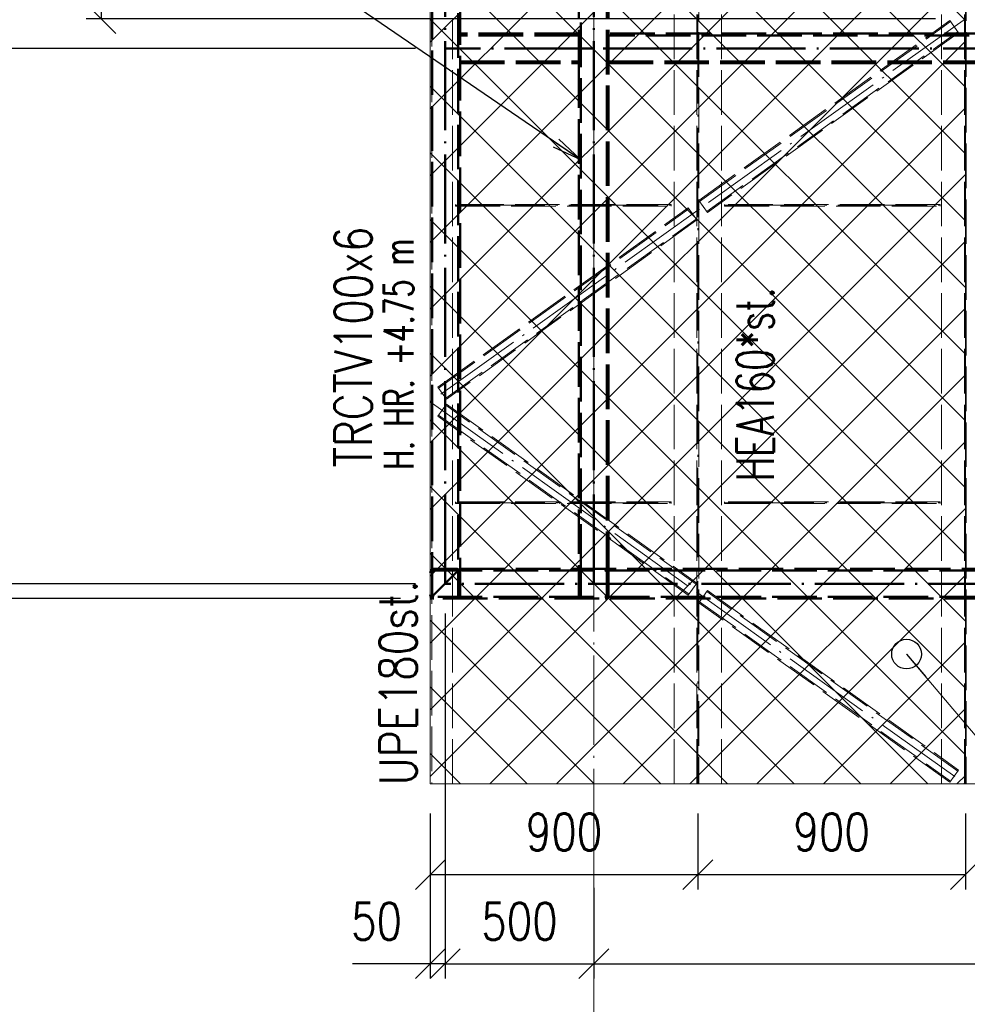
# Paper-space layout 'Layout1' of a CAD drawing. Extents: x -2 to 1677, y -36 to 422.
# Tile 3 of 100: x 80 to 143, y 64 to 130. Entities that reach past the tile are written whole.
import ezdxf

# ---------------------------------------------------------------- set-up
doc = ezdxf.new("R2010")
doc.units = 0
for name, pattern in [('ACAD_ISO02W100', [15, 12, -3]), ('ACAD_ISO04W100', [30.5, 24, -3, 0.5, -3]), ('HP_01_CER_B', [8, 5, -1, 1, -1])]:
    doc.linetypes.add(name, pattern=pattern)
doc.layers.get('0').update_dxf_attribs({"linetype": 'CONTINUOUS'})
doc.layers.get('DEFPOINTS').update_dxf_attribs({"color": 132, "linetype": 'CONTINUOUS'})
for name, color, linetype, lineweight in [('SS_1.ET-HALA_TaO-LAVKA_+5.100m', 9, 'CONTINUOUS', 13), ('SS_1.ET-HALA_TaO-LAVKA_+5.100m-PLECH', 9, 'CONTINUOUS', 13), ('SS_1.ET-HALA_TaO-LAVKA_+5.100m-PLECH-VYZTUHA', 9, 'CONTINUOUS', 13), ('SS_1.ET-HALA_TaO-RASTR', 7, 'HP_01_CER_B', 13), ('SS_2.ET-HALA_TaO-PRISTAVBA-VNITRNI_KCE', 190, 'CONTINUOUS', 50), ('SS_KOTY', 3, 'CONTINUOUS', 25), ('SS_POPIS_PROFILU', 13, 'CONTINUOUS', 25), ('SS_SRAFY', 8, 'CONTINUOUS', 18), ('SS_STAV.OK-POPIS_PROFILU', 9, 'CONTINUOUS', 13)]:
    doc.layers.add(name, color=color, linetype=linetype, lineweight=lineweight)
doc.styles.add('ROMANS', font='romans.shx', dxfattribs={"width": 0.8})
doc.styles.add('romans.shx', font='romans.shx', dxfattribs={"height": 5})
doc.linetypes.add('ZIGZAG', pattern='A,0.00254,-5.08,[131,ltypeshp.shx,S=5.08,R=0,X=-5.08,Y=0],-10.16,[131,ltypeshp.shx,S=5.08,R=180,X=5.08,Y=0],-5.08', length=20.32254)
doc.dimstyles.new('A-1_(2.5)_50AS', dxfattribs={"dimtxt": 2.5, "dimasz": 2, "dimexe": 1, "dimexo": 2, "dimgap": 0, "dimtad": 0, "dimdec": 1, "dimlfac": 50, "dimrnd": 1, "dimtxsty": 'ROMANS', "dimblk1": 'OBLIQUE', "dimblk2": 'OBLIQUE', "dimsah": 1, "dimcen": 2, "dimclrd": 256, "dimclre": 256, "dimclrt": 256, "dimadec": 1, "dimazin": 2, "dimtfac": 0.714286, "dimtdec": 1, "dimtmove": 0, "dimatfit": 3, "dimldrblk": 'OPEN', "dimfxl": 1, "dimtvp": 1.142857, "dimtfill": 1, "dimtolj": 1, "dimlwd": -1, "dimlwe": -1, "dimarcsym": 0})

# ---------------------------------------------------------------- blocks, each defined once
blk = doc.blocks.new('_Oblique')
at = {"color": 0, "linetype": 'ByBlock', "lineweight": -2}
blk.add_line((-0.5, -0.5), (0.5, 0.5), dxfattribs=at)
blk = doc.blocks.new('*D52')
at = {"layer": 'DEFPOINTS', "color": 0, "transparency": 16777216}
for p in [(143.271, 152.926, -4998.1), (85.121, 130.526), (143.271, 130.526, -4998.1)]:
    blk.add_point(p, dxfattribs=at)
at = {"layer": 'SS_KOTY', "transparency": 16777216}
for p, q in [((141.271, 152.926), (84.121, 152.926)), ((85.121, 152.926), (85.121, 130.526)), ((141.271, 130.526), (84.121, 130.526))]:
    blk.add_line(p, q, dxfattribs=at)
at = {"layer": 'SS_KOTY', "transparency": 16777216, "xscale": 2, "yscale": 2, "zscale": 2}
for p, rotation in [((85.121, 152.926), 90), ((85.121, 130.526), 270)]:
    blk.add_blockref('_Oblique', p, dxfattribs=dict(at, rotation=rotation))
at = {"layer": 'SS_KOTY', "transparency": 16777216, "char_height": 2.5, "attachment_point": 5, "rotation": 90, "style": 'ROMANS', "bg_fill": 3, "box_fill_scale": 1.1, "bg_fill_color": 256, "bg_fill_true_color": 13158600, "bg_fill_transparency": 0}
for s, insert in [('\\A1;{\\H0.6x;\\W0.7;LÁVKA +5.1 m}', (87.014, 141.726)), ('\\A1;1120', (82.871, 141.726))]:
    blk.add_mtext(s, dxfattribs=dict(at, insert=insert))
blk = doc.blocks.new('_OPEN')
at = {"color": 0, "linetype": 'ByBlock'}
for p, q in [((-1, 0.167), (0, 0)), ((0, 0), (-1, -0.167)), ((0, 0), (-1, 0))]:
    blk.add_line(p, q, dxfattribs=at)
blk = doc.blocks.new('*D56')
at = {"layer": 'DEFPOINTS', "color": 0, "transparency": 16777216}
for p in [(108.271, 149.526, -5006), (73.121, 128.526), (108.271, 128.526, -5006)]:
    blk.add_point(p, dxfattribs=at)
at = {"layer": 'SS_KOTY', "transparency": 16777216}
for p, q in [((106.271, 149.526), (72.121, 149.526)), ((73.121, 149.526), (73.121, 128.526)), ((106.271, 128.526), (72.121, 128.526))]:
    blk.add_line(p, q, dxfattribs=at)
at = {"layer": 'SS_KOTY', "transparency": 16777216, "xscale": 2, "yscale": 2, "zscale": 2}
for p, rotation in [((73.121, 149.526), 90), ((73.121, 128.526), 270)]:
    blk.add_blockref('_Oblique', p, dxfattribs=dict(at, rotation=rotation))
at = {"layer": 'SS_KOTY', "transparency": 16777216, "insert": (70.264, 139.026), "char_height": 2.5, "attachment_point": 5, "rotation": 90, "style": 'ROMANS', "bg_fill": 3, "box_fill_scale": 1.1, "bg_fill_color": 256, "bg_fill_true_color": 13158600, "bg_fill_transparency": 0}
blk.add_mtext('\\A1;1050', dxfattribs=at)
blk = doc.blocks.new('*D57')
at = {"layer": 'DEFPOINTS', "color": 0, "transparency": 16777216}
for p in [(108.271, 128.526, -5006), (73.121, 92.526), (108.271, 92.526, -5006)]:
    blk.add_point(p, dxfattribs=at)
at = {"layer": 'SS_KOTY', "transparency": 16777216}
for p, q in [((106.271, 128.526), (72.121, 128.526)), ((73.121, 128.526), (73.121, 92.526)), ((106.271, 92.526), (72.121, 92.526))]:
    blk.add_line(p, q, dxfattribs=at)
at = {"layer": 'SS_KOTY', "transparency": 16777216, "xscale": 2, "yscale": 2, "zscale": 2}
for p, rotation in [((73.121, 128.526), 90), ((73.121, 92.526), 270)]:
    blk.add_blockref('_Oblique', p, dxfattribs=dict(at, rotation=rotation))
at = {"layer": 'SS_KOTY', "transparency": 16777216, "insert": (70.264, 110.526), "char_height": 2.5, "attachment_point": 5, "rotation": 90, "style": 'ROMANS', "bg_fill": 3, "box_fill_scale": 1.1, "bg_fill_color": 256, "bg_fill_true_color": 13158600, "bg_fill_transparency": 0}
blk.add_mtext('\\A1;1800', dxfattribs=at)
blk = doc.blocks.new('*D58')
at = {"layer": 'DEFPOINTS', "color": 0, "transparency": 16777216}
for p in [(108.271, 92.526, -5006), (73.121, 91.526), (107.271, 91.526, -5005)]:
    blk.add_point(p, dxfattribs=at)
at = {"layer": 'SS_KOTY', "transparency": 16777216}
for p, q in [((106.271, 92.526), (72.121, 92.526)), ((73.121, 92.526), (73.121, 91.526)), ((105.271, 91.526), (72.121, 91.526)), ((73.121, 91.526), (73.121, 86.288))]:
    blk.add_line(p, q, dxfattribs=at)
at = {"layer": 'SS_KOTY', "transparency": 16777216, "xscale": 2, "yscale": 2, "zscale": 2}
for p, rotation in [((73.121, 92.526), 90), ((73.121, 91.526), 270)]:
    blk.add_blockref('_Oblique', p, dxfattribs=dict(at, rotation=rotation))
at = {"layer": 'SS_KOTY', "transparency": 16777216, "insert": (70.264, 87.907), "char_height": 2.5, "attachment_point": 5, "rotation": 90, "style": 'ROMANS', "bg_fill": 3, "box_fill_scale": 1.1, "bg_fill_color": 256, "bg_fill_true_color": 13158600, "bg_fill_transparency": 0}
blk.add_mtext('\\A1;50', dxfattribs=at)
blk = doc.blocks.new('*D59')
at = {"layer": 'DEFPOINTS', "color": 0, "transparency": 16777216}
for p in [(108.271, 92.526, -5006), (107.271, 79.065, -4998), (107.271, 66.964)]:
    blk.add_point(p, dxfattribs=at)
at = {"layer": 'SS_KOTY', "transparency": 16777216}
for p, q in [((108.271, 90.526), (108.271, 65.964)), ((107.271, 77.065), (107.271, 65.964)), ((107.271, 66.964), (102.033, 66.964)), ((108.271, 66.964), (107.271, 66.964))]:
    blk.add_line(p, q, dxfattribs=at)
at = {"layer": 'SS_KOTY', "transparency": 16777216, "xscale": 2, "yscale": 2, "zscale": 2, "rotation": 180}
blk.add_blockref('_Oblique', (107.271, 66.964), dxfattribs=at)
at = {"layer": 'SS_KOTY', "transparency": 16777216, "xscale": 2, "yscale": 2, "zscale": 2}
blk.add_blockref('_Oblique', (108.271, 66.964), dxfattribs=at)
at = {"layer": 'SS_KOTY', "transparency": 16777216, "insert": (103.652, 69.821), "char_height": 2.5, "attachment_point": 5, "style": 'ROMANS', "bg_fill": 3, "box_fill_scale": 1.1, "bg_fill_color": 256, "bg_fill_true_color": 13158600, "bg_fill_transparency": 0}
blk.add_mtext('\\A1;50', dxfattribs=at)
blk = doc.blocks.new('*D60')
at = {"layer": 'DEFPOINTS', "color": 0, "transparency": 16777216}
for p in [(108.271, 92.526, -5006), (118.271, 74.065), (118.271, 66.964)]:
    blk.add_point(p, dxfattribs=at)
at = {"layer": 'SS_KOTY', "transparency": 16777216}
for p, q in [((108.271, 90.526), (108.271, 65.964)), ((118.271, 72.065), (118.271, 65.964)), ((108.271, 66.964), (118.271, 66.964))]:
    blk.add_line(p, q, dxfattribs=at)
at = {"layer": 'SS_KOTY', "transparency": 16777216, "xscale": 2, "yscale": 2, "zscale": 2, "rotation": 180}
blk.add_blockref('_Oblique', (108.271, 66.964), dxfattribs=at)
at = {"layer": 'SS_KOTY', "transparency": 16777216, "xscale": 2, "yscale": 2, "zscale": 2}
blk.add_blockref('_Oblique', (118.271, 66.964), dxfattribs=at)
at = {"layer": 'SS_KOTY', "transparency": 16777216, "insert": (113.271, 69.821), "char_height": 2.5, "attachment_point": 5, "style": 'ROMANS', "bg_fill": 3, "box_fill_scale": 1.1, "bg_fill_color": 256, "bg_fill_true_color": 13158600, "bg_fill_transparency": 0}
blk.add_mtext('\\A1;500', dxfattribs=at)
blk = doc.blocks.new('*D61')
at = {"layer": 'DEFPOINTS', "color": 0, "transparency": 16777216}
for p in [(178.271, 92.526, -5006), (118.271, 74.065), (178.271, 66.964)]:
    blk.add_point(p, dxfattribs=at)
at = {"layer": 'SS_KOTY', "transparency": 16777216}
for p, q in [((178.271, 90.526), (178.271, 65.964)), ((118.271, 72.065), (118.271, 65.964)), ((118.271, 66.964), (178.271, 66.964))]:
    blk.add_line(p, q, dxfattribs=at)
at = {"layer": 'SS_KOTY', "transparency": 16777216, "xscale": 2, "yscale": 2, "zscale": 2, "rotation": 180}
blk.add_blockref('_Oblique', (118.271, 66.964), dxfattribs=at)
at = {"layer": 'SS_KOTY', "transparency": 16777216, "xscale": 2, "yscale": 2, "zscale": 2}
blk.add_blockref('_Oblique', (178.271, 66.964), dxfattribs=at)
at = {"layer": 'SS_KOTY', "transparency": 16777216, "insert": (148.271, 69.821), "char_height": 2.5, "attachment_point": 5, "style": 'ROMANS', "bg_fill": 3, "box_fill_scale": 1.1, "bg_fill_color": 256, "bg_fill_true_color": 13158600, "bg_fill_transparency": 0}
blk.add_mtext('\\A1;3000', dxfattribs=at)
blk = doc.blocks.new('*D83')
at = {"layer": 'DEFPOINTS', "color": 0, "transparency": 16777216}
for p in [(107.271, 79.065, -4998), (125.271, 79.065, -4998.1), (125.271, 72.964)]:
    blk.add_point(p, dxfattribs=at)
at = {"layer": 'SS_KOTY', "transparency": 16777216}
for p, q in [((107.271, 77.065), (107.271, 71.964)), ((125.271, 77.065), (125.271, 71.964)), ((107.271, 72.964), (125.271, 72.964))]:
    blk.add_line(p, q, dxfattribs=at)
at = {"layer": 'SS_KOTY', "transparency": 16777216, "xscale": 2, "yscale": 2, "zscale": 2, "rotation": 180}
blk.add_blockref('_Oblique', (107.271, 72.964), dxfattribs=at)
at = {"layer": 'SS_KOTY', "transparency": 16777216, "xscale": 2, "yscale": 2, "zscale": 2}
blk.add_blockref('_Oblique', (125.271, 72.964), dxfattribs=at)
at = {"layer": 'SS_KOTY', "transparency": 16777216, "insert": (116.271, 75.821), "char_height": 2.5, "attachment_point": 5, "style": 'ROMANS', "bg_fill": 3, "box_fill_scale": 1.1, "bg_fill_color": 256, "bg_fill_true_color": 13158600, "bg_fill_transparency": 0}
blk.add_mtext('\\A1;900', dxfattribs=at)
blk = doc.blocks.new('*D84')
at = {"layer": 'DEFPOINTS', "color": 0, "transparency": 16777216}
for p in [(125.271, 79.065, -4998.1), (143.271, 79.065, -4998), (143.271, 72.964)]:
    blk.add_point(p, dxfattribs=at)
at = {"layer": 'SS_KOTY', "transparency": 16777216}
for p, q in [((125.271, 77.065), (125.271, 71.964)), ((143.271, 77.065), (143.271, 71.964)), ((125.271, 72.964), (143.271, 72.964))]:
    blk.add_line(p, q, dxfattribs=at)
at = {"layer": 'SS_KOTY', "transparency": 16777216, "xscale": 2, "yscale": 2, "zscale": 2, "rotation": 180}
blk.add_blockref('_Oblique', (125.271, 72.964), dxfattribs=at)
at = {"layer": 'SS_KOTY', "transparency": 16777216, "xscale": 2, "yscale": 2, "zscale": 2}
blk.add_blockref('_Oblique', (143.271, 72.964), dxfattribs=at)
at = {"layer": 'SS_KOTY', "transparency": 16777216, "insert": (134.271, 75.821), "char_height": 2.5, "attachment_point": 5, "style": 'ROMANS', "bg_fill": 3, "box_fill_scale": 1.1, "bg_fill_color": 256, "bg_fill_true_color": 13158600, "bg_fill_transparency": 0}
blk.add_mtext('\\A1;900', dxfattribs=at)
blk = doc.blocks.new('*D96')
at = {"layer": 'DEFPOINTS', "color": 0, "transparency": 16777216}
for p in [(73.271, 161.526), (55.121, 92.526), (108.271, 92.526, -5006)]:
    blk.add_point(p, dxfattribs=at)
at = {"layer": 'SS_KOTY', "transparency": 16777216}
for p, q in [((71.271, 161.526), (54.121, 161.526)), ((55.121, 161.526), (55.121, 92.526)), ((106.271, 92.526), (54.121, 92.526))]:
    blk.add_line(p, q, dxfattribs=at)
at = {"layer": 'SS_KOTY', "transparency": 16777216, "xscale": 2, "yscale": 2, "zscale": 2}
for p, rotation in [((55.121, 161.526), 90), ((55.121, 92.526), 270)]:
    blk.add_blockref('_Oblique', p, dxfattribs=dict(at, rotation=rotation))
at = {"layer": 'SS_KOTY', "transparency": 16777216, "insert": (52.264, 127.026), "char_height": 2.5, "attachment_point": 5, "rotation": 90, "style": 'ROMANS', "bg_fill": 3, "box_fill_scale": 1.1, "bg_fill_color": 256, "bg_fill_true_color": 13158600, "bg_fill_transparency": 0}
blk.add_mtext('\\A1;3450', dxfattribs=at)

psp = doc.layouts.get("Layout1")

# ---------------------------------------------------------------- hatches: boundary and pattern name
at = {"layer": 'SS_SRAFY'}
h = psp.add_hatch(dxfattribs=at)
h.set_pattern_fill('ANSI37', color=252, angle=-180, style=0)
h.set_pattern_definition([(225, (126.001, 107.2654), (2.24506, -2.24506), []), (315, (126.001, 107.2654), (2.24506, 2.24506), [])])
h.paths.add_polyline_path([(135.7274, 166.2264), (135.7274, 166.3264), (135.5142, 166.3264), (135.5142, 166.2264)], flags=0)
h.paths.add_polyline_path([(136.1848, 165.9264), (136.2408, 166.0264), (136.1848, 166.1264), (136.0569, 166.1264), (136.0008, 166.0264), (136.0569, 165.9264)], flags=0)
h.paths.add_polyline_path([(135.7274, 165.7264), (135.7274, 165.8264), (135.5142, 165.8264), (135.5142, 165.7264)], flags=0)
h.paths.add_polyline_path([(136.1848, 165.4264), (136.2408, 165.5264), (136.1848, 165.6264), (136.0569, 165.6264), (136.0008, 165.5264), (136.0569, 165.4264)], flags=0)
h.paths.add_polyline_path([(135.7274, 165.2264), (135.7274, 165.3264), (135.5142, 165.3264), (135.5142, 165.2264)], flags=0)
h.paths.add_polyline_path([(136.1848, 164.9264), (136.2408, 165.0264), (136.1848, 165.1264), (136.0569, 165.1264), (136.0008, 165.0264), (136.0569, 164.9264)], flags=0)
h.paths.add_polyline_path([(135.7274, 164.7264), (135.7274, 164.8264), (135.5142, 164.8264), (135.5142, 164.7264)], flags=0)
h.paths.add_polyline_path([(136.1848, 164.4264), (136.2408, 164.5264), (136.1848, 164.6264), (136.0569, 164.6264), (136.0008, 164.5264), (136.0569, 164.4264)], flags=0)
h.paths.add_polyline_path([(135.7274, 164.2264), (135.7274, 164.3264), (135.5142, 164.3264), (135.5142, 164.2264)], flags=0)
h.paths.add_polyline_path([(136.1848, 163.9264), (136.2408, 164.0264), (136.1848, 164.1264), (136.0569, 164.1264), (136.0008, 164.0264), (136.0569, 163.9264)], flags=0)
h.paths.add_polyline_path([(135.7274, 163.7264), (135.7274, 163.8264), (135.5142, 163.8264), (135.5142, 163.7264)], flags=0)
h.paths.add_polyline_path([(136.1848, 163.4264), (136.2408, 163.5264), (136.1848, 163.6264), (136.0569, 163.6264), (136.0008, 163.5264), (136.0569, 163.4264)], flags=0)
h.paths.add_polyline_path([(135.7274, 163.2264), (135.7274, 163.3264), (135.5142, 163.3264), (135.5142, 163.2264)], flags=0)
h.paths.add_polyline_path([(136.1848, 162.9264), (136.2408, 163.0264), (136.1848, 163.1264), (136.0569, 163.1264), (136.0008, 163.0264), (136.0569, 162.9264)], flags=0)
h.paths.add_polyline_path([(135.7274, 162.7264), (135.7274, 162.8264), (135.5142, 162.8264), (135.5142, 162.7264)], flags=0)
h.paths.add_polyline_path([(136.1848, 162.4264), (136.2408, 162.5264), (136.1848, 162.6264), (136.0569, 162.6264), (136.0008, 162.5264), (136.0569, 162.4264)], flags=0)
h.paths.add_polyline_path([(135.7274, 162.2264), (135.7274, 162.3264), (135.5142, 162.3264), (135.5142, 162.2264)], flags=0)
h.paths.add_polyline_path([(136.1848, 161.9264), (136.2408, 162.0264), (136.1848, 162.1264), (136.0569, 162.1264), (136.0008, 162.0264), (136.0569, 161.9264)], flags=0)
h.paths.add_polyline_path([(135.7274, 161.7264), (135.7274, 161.8264), (135.5142, 161.8264), (135.5142, 161.7264)], flags=0)
h.paths.add_polyline_path([(136.1848, 161.4264), (136.2408, 161.5264), (136.1848, 161.6264), (136.0569, 161.6264), (136.0008, 161.5264), (136.0569, 161.4264)], flags=0)
h.paths.add_polyline_path([(135.7274, 161.2264), (135.7274, 161.3264), (135.5142, 161.3264), (135.5142, 161.2264)], flags=0)
h.paths.add_polyline_path([(136.1848, 160.9264), (136.2408, 161.0264), (136.1848, 161.1264), (136.0569, 161.1264), (136.0008, 161.0264), (136.0569, 160.9264)], flags=0)
h.paths.add_polyline_path([(135.7274, 160.7264), (135.7274, 160.8264), (135.5142, 160.8264), (135.5142, 160.7264)], flags=0)
h.paths.add_polyline_path([(136.1848, 160.4264), (136.2408, 160.5264), (136.1848, 160.6264), (136.0569, 160.6264), (136.0008, 160.5264), (136.0569, 160.4264)], flags=0)
h.paths.add_polyline_path([(135.7274, 160.2264), (135.7274, 160.3264), (135.5142, 160.3264), (135.5142, 160.2264)], flags=0)
h.paths.add_polyline_path([(136.1848, 159.9264), (136.2408, 160.0264), (136.1848, 160.1264), (136.0569, 160.1264), (136.0008, 160.0264), (136.0569, 159.9264)], flags=0)
h.paths.add_polyline_path([(135.7274, 159.7264), (135.7274, 159.8264), (135.5142, 159.8264), (135.5142, 159.7264)], flags=0)
h.paths.add_polyline_path([(136.1848, 159.4264), (136.2408, 159.5264), (136.1848, 159.6264), (136.0569, 159.6264), (136.0008, 159.5264), (136.0569, 159.4264)], flags=0)
h.paths.add_polyline_path([(135.7274, 159.2264), (135.7274, 159.3264), (135.5142, 159.3264), (135.5142, 159.2264)], flags=0)
h.paths.add_polyline_path([(136.1848, 158.9264), (136.2408, 159.0264), (136.1848, 159.1264), (136.0569, 159.1264), (136.0008, 159.0264), (136.0569, 158.9264)], flags=0)
h.paths.add_polyline_path([(135.7274, 158.7264), (135.7274, 158.8264), (135.5142, 158.8264), (135.5142, 158.7264)], flags=0)
h.paths.add_polyline_path([(143.2708, 167.1264), (135.8508, 167.1264), (135.3708, 167.0264), (135.3108, 166.9264), (135.3191, 166.8264), (135.3605, 166.7264), (136.5501, 166.6264), (136.5708, 166.5264), (136.3708, 166.4264), (136.3708, 158.6264), (136.5708, 158.5264), (136.5501, 158.4264), (135.3605, 158.3264), (135.3191, 158.2264), (135.3108, 158.1264), (135.3708, 158.0264), (135.8508, 157.9264), (135.8508, 157.5264), (135.3708, 157.4264), (135.3108, 157.3264), (135.3108, 157.2264), (135.2208, 157.1264), (135.1708, 157.0264), (135.1708, 156.6264), (135.0108, 156.6264), (135.0108, 157.3264), (134.9508, 157.4264), (134.7008, 157.5264), (134.7008, 157.9264), (134.9508, 158.0264), (135.0108, 158.1264), (135.0108, 158.8264), (135.1708, 158.8264), (135.1708, 158.6264), (135.3708, 158.6264), (135.3708, 166.4264), (135.1708, 166.4264), (135.1708, 166.2264), (135.0108, 166.2264), (135.0108, 166.9264), (134.9508, 167.0264), (134.7008, 167.1264), (122.2708, 167.1264), (122.2708, 150.5264), (107.2708, 150.5264), (107.2708, 79.0648), (143.2708, 79.0648)], flags=0)

# ---------------------------------------------------------------- linework, layer by layer
at = {"layer": 'SS_1.ET-HALA_TaO-LAVKA_+5.100m', "color": 9, "linetype": 'ACAD_ISO02W100', "ltscale": 0.25}
for p, q in [((125.3308, 118.3042), (125.9128, 117.4909)), ((124.6754, 117.7368), (124.6289, 117.8019)), ((125.2108, 116.9886), (124.6289, 117.8019)), ((115.8446, 98.0264), (115.9846, 97.9264)), ((115.9822, 98.0264), (116.1222, 97.9264)), ((117.5672, 97.9264), (117.4272, 98.0264)), ((117.7048, 97.9264), (117.5648, 98.0264))]:
    psp.add_line(p, q, dxfattribs=at)
at = {"layer": 'SS_1.ET-HALA_TaO-LAVKA_+5.100m-PLECH-VYZTUHA', "color": 9, "linetype": 'ACAD_ISO02W100', "ltscale": 0.25}
for p, q in [((123.4708, 118.0264), (108.9708, 118.0264)), ((108.9708, 118.0264), (108.9708, 117.9264)), ((108.9708, 117.9264), (123.4708, 117.9264)), ((123.4708, 117.9264), (123.4708, 118.0264)), ((141.5708, 118.0264), (127.0708, 118.0264)), ((127.0708, 118.0264), (127.0708, 117.9264)), ((127.0708, 117.9264), (141.5708, 117.9264)), ((141.5708, 117.9264), (141.5708, 118.0264)), ((123.4708, 98.0264), (108.9708, 98.0264)), ((108.9708, 98.0264), (108.9708, 97.9264)), ((123.4708, 97.9264), (123.4708, 98.0264)), ((141.5708, 98.0264), (127.0708, 98.0264)), ((127.0708, 98.0264), (127.0708, 97.9264)), ((141.5708, 97.9264), (141.5708, 98.0264)), ((108.9708, 97.9264), (123.4708, 97.9264)), ((127.0708, 97.9264), (141.5708, 97.9264))]:
    psp.add_line(p, q, dxfattribs=at)
at = {"layer": 'SS_1.ET-HALA_TaO-LAVKA_+5.100m-PLECH-VYZTUHA', "color": 9, "linetype": 'ACAD_ISO04W100', "ltscale": 0.25}
for p, q in [((108.9708, 117.9764), (123.4708, 117.9764)), ((127.0708, 117.9764), (141.5708, 117.9764)), ((108.9708, 97.9764), (123.4708, 97.9764)), ((127.0708, 97.9764), (141.5708, 97.9764))]:
    psp.add_line(p, q, dxfattribs=at)
at = {"layer": 'SS_2.ET-HALA_TaO-PRISTAVBA-VNITRNI_KCE', "color": 7, "linetype": 'ACAD_ISO04W100', "ltscale": 0.25}
psp.add_line((178.2708, 128.5264), (118.2708, 128.5264), dxfattribs=at)
at = {"layer": 'SS_2.ET-HALA_TaO-PRISTAVBA-VNITRNI_KCE', "color": 3, "linetype": 'ACAD_ISO02W100', "ltscale": 0.25}
for p, q in [((109.2708, 127.6464), (117.2708, 127.6464)), ((109.2708, 127.5264), (117.2708, 127.5264)), ((117.2708, 127.5264), (117.2708, 93.5264)), ((119.2709, 127.6464), (177.2708, 127.6464)), ((119.2709, 127.5264), (144.8708, 127.5264)), ((108.7708, 93.0264), (109.2709, 93.5264)), ((109.1508, 93.4064), (109.2708, 93.5264)), ((238.2708, 93.4064), (109.1509, 93.4064)), ((109.2709, 93.5264), (144.8708, 93.5264))]:
    psp.add_line(p, q, dxfattribs=at)
for centre, start, end in [((109.0308, 93.2864), 45.004802, 90), ((109.0308, 93.2864), 0, 44.995229), ((117.5108, 93.2864), 90, 180), ((119.0308, 93.2864), 0, 90)]:
    psp.add_arc(centre, 0.24, start, end, dxfattribs=at)
at = {"layer": 'SS_2.ET-HALA_TaO-PRISTAVBA-VNITRNI_KCE', "color": 3, "linetype": 'ACAD_ISO02W100', "ltscale": 0.25, "extrusion": (6.27875e-14, 1.51582e-13, -1)}
for centre in [(-109.0308, 93.2864), (-119.0308, 93.2864)]:
    psp.add_arc(centre, 0.12, 90, 180, dxfattribs=at)
at = {"layer": 'SS_2.ET-HALA_TaO-PRISTAVBA-VNITRNI_KCE', "color": 3, "linetype": 'ACAD_ISO02W100', "ltscale": 0.25, "extrusion": (-1.51582e-13, 6.27875e-14, -1)}
psp.add_arc((-117.5108, 93.2864), 0.12, 0, 90, dxfattribs=at)
at = {"layer": 'SS_POPIS_PROFILU', "color": 0, "linetype": 'ByBlock'}
for p, q in [((117.3908, 121.0264), (115.552, 121.8807)), ((117.3908, 121.0264), (115.7402, 122.1558)), ((115.9285, 122.4309), (117.3908, 121.0264))]:
    psp.add_line(p, q, dxfattribs=at)

# ---------------------------------------------------------------- texts
at = {"layer": 'SS_STAV.OK-POPIS_PROFILU', "color": 9, "style": 'romans.shx', "width": 0.7}
psp.add_text('HEA160*st.', height=2.5, rotation=90, dxfattribs=at).set_placement((130.3775, 99.4088))

# ---------------------------------------------------------------- next in the draw order: dimensions: what is measured, and where the dimension line sits
at = {"layer": 'SS_KOTY'}
dim = psp.add_linear_dim(base=(85.121, 130.5264), p1=(143.2708, 152.9264, -4998.1), p2=(143.2708, 130.5264, -4998.1), angle=90, text='<>\\X{\\H0.6x;\\W0.7;LÁVKA +5.1 m}', dimstyle='A-1_(2.5)_50AS', override={"dimgap": 1, "dimtmove": 1}, dxfattribs=at)
dim.commit()
dim.dimension.update_dxf_attribs({"geometry": '*D52', "text_midpoint": (85.121, 141.7264)})

# ---------------------------------------------------------------- next in the draw order: linework, layer by layer
at = {"layer": 'SS_1.ET-HALA_TaO-LAVKA_+5.100m', "color": 9, "linetype": 'ACAD_ISO04W100', "ltscale": 0.25}
psp.add_line((143.2708, 130.5264), (125.2708, 117.6464), dxfattribs=at)
at = {"layer": 'SS_1.ET-HALA_TaO-LAVKA_+5.100m', "color": 9, "linetype": 'ACAD_ISO02W100', "ltscale": 0.25}
for p, q in [((125.3308, 118.3042), (142.2289, 130.3956)), ((125.3774, 118.2391), (142.2754, 130.3306)), ((142.2754, 130.3306), (142.2289, 130.3956)), ((142.8108, 129.5824), (142.2289, 130.3956)), ((125.8662, 117.556), (142.7643, 129.6475)), ((142.8108, 129.5824), (125.9128, 117.4909))]:
    psp.add_line(p, q, dxfattribs=at)
at = {"layer": 'SS_2.ET-HALA_TaO-PRISTAVBA-VNITRNI_KCE', "color": 3, "linetype": 'ACAD_ISO02W100', "ltscale": 0.25}
for p, q in [((109.1508, 164.6464), (109.1508, 93.4064)), ((109.2708, 150.5264), (109.2708, 93.5264)), ((117.2708, 148.5264), (117.2708, 129.5264)), ((117.3908, 93.5264), (117.3908, 148.5264)), ((119.1508, 148.5264), (119.1508, 93.5264)), ((119.2708, 148.5264), (119.2708, 93.5264)), ((117.2708, 129.5264), (109.2708, 129.5264)), ((117.2708, 129.4064), (109.2708, 129.4064)), ((117.2708, 129.5264), (117.2708, 127.5264)), ((144.8708, 129.5264), (119.2709, 129.5264)), ((177.2708, 129.4064), (119.2709, 129.4064))]:
    psp.add_line(p, q, dxfattribs=at)

# ---------------------------------------------------------------- next in the draw order: dimensions: what is measured, and where the dimension line sits
at = {"layer": 'SS_KOTY'}
dim = psp.add_linear_dim(base=(73.121, 128.5264), p1=(108.2708, 149.5264, -5006), p2=(108.2708, 128.5264, -5006), angle=90, dimstyle='A-1_(2.5)_50AS', override={"dimtmove": 1}, dxfattribs=at)
dim.commit()
dim.dimension.update_dxf_attribs({"geometry": '*D56', "text_midpoint": (70.2638, 139.0264)})

# ---------------------------------------------------------------- next in the draw order: dimensions: what is measured, and where the dimension line sits
dim = psp.add_linear_dim(base=(73.121, 92.5264), p1=(108.2708, 128.5264, -5006), p2=(108.2708, 92.5264, -5006), angle=90, dimstyle='A-1_(2.5)_50AS', override={"dimtmove": 1}, dxfattribs=at)
dim.commit()
dim.dimension.update_dxf_attribs({"geometry": '*D57', "text_midpoint": (70.2638, 110.5264)})

# ---------------------------------------------------------------- next in the draw order: dimensions: what is measured, and where the dimension line sits
dim = psp.add_linear_dim(base=(73.121, 91.5264), p1=(108.2708, 92.5264, -5006), p2=(107.2709, 91.5264, -5005), angle=90, dimstyle='A-1_(2.5)_50AS', override={"dimtmove": 0}, dxfattribs=at)
dim.commit()
dim.dimension.update_dxf_attribs({"geometry": '*D58', "text_midpoint": (70.2638, 87.9073)})

# ---------------------------------------------------------------- next in the draw order: dimensions: what is measured, and where the dimension line sits
dim = psp.add_linear_dim(base=(107.2708, 66.9638), p1=(108.2708, 92.5264, -5006), p2=(107.2708, 79.0648, -4998), dimstyle='A-1_(2.5)_50AS', dxfattribs=at)
dim.commit()
dim.dimension.update_dxf_attribs({"geometry": '*D59', "text_midpoint": (103.6518, 69.8209)})

# ---------------------------------------------------------------- next in the draw order: dimensions: what is measured, and where the dimension line sits
dim = psp.add_linear_dim(base=(118.2708, 66.9638), p1=(108.2708, 92.5264, -5006), p2=(118.2708, 74.0648), dimstyle='A-1_(2.5)_50AS', override={"dimtmove": 1}, dxfattribs=at)
dim.commit()
dim.dimension.update_dxf_attribs({"geometry": '*D60', "text_midpoint": (113.2708, 69.8209)})

# ---------------------------------------------------------------- next in the draw order: linework, layer by layer
at = {"layer": 'SS_2.ET-HALA_TaO-PRISTAVBA-VNITRNI_KCE', "color": 3, "linetype": 'ACAD_ISO02W100', "ltscale": 0.25}
for p, q in [((109.1508, 93.2864), (109.1508, 91.7664)), ((109.2708, 93.2864), (109.2708, 91.7664))]:
    psp.add_line(p, q, dxfattribs=at)
at = {"layer": 'SS_2.ET-HALA_TaO-PRISTAVBA-VNITRNI_KCE', "color": 3, "linetype": 'ACAD_ISO02W100', "ltscale": 0.25, "extrusion": (-6.27875e-14, 1.51582e-13, -1)}
psp.add_arc((-109.0308, 91.7664), 0.12, 180, 270, dxfattribs=at)
at = {"layer": 'SS_2.ET-HALA_TaO-PRISTAVBA-VNITRNI_KCE', "color": 3, "linetype": 'ACAD_ISO02W100', "ltscale": 0.25}
psp.add_arc((109.0308, 91.7664), 0.24, 270, 0, dxfattribs=at)

# ---------------------------------------------------------------- next in the draw order: dimensions: what is measured, and where the dimension line sits
at = {"layer": 'SS_KOTY'}
dim = psp.add_linear_dim(base=(55.121, 92.5264), p1=(73.2713, 161.5264), p2=(108.2708, 92.5264, -5006), angle=90, dimstyle='A-1_(2.5)_50AS', override={"dimtmove": 1}, dxfattribs=at)
dim.commit()
dim.dimension.update_dxf_attribs({"geometry": '*D96', "text_midpoint": (52.2638, 127.0264)})
dim = psp.add_linear_dim(base=(178.2708, 66.9638), p1=(118.2708, 74.0648), p2=(178.2708, 92.5264, -5006), dimstyle='A-1_(2.5)_50AS', override={"dimtmove": 1}, dxfattribs=at)
dim.commit()
dim.dimension.update_dxf_attribs({"geometry": '*D61', "text_midpoint": (148.2708, 69.8209)})

# ---------------------------------------------------------------- next in the draw order: linework, layer by layer
at = {"layer": 'SS_1.ET-HALA_TaO-LAVKA_+5.100m', "color": 9, "linetype": 'ACAD_ISO04W100', "ltscale": 0.25}
for p, q in [((125.2708, 117.6464), (107.2708, 104.7664)), ((107.2708, 104.7664), (125.2708, 91.9064))]:
    psp.add_line(p, q, dxfattribs=at)
at = {"layer": 'SS_1.ET-HALA_TaO-LAVKA_+5.100m', "color": 9, "linetype": 'ACAD_ISO02W100', "ltscale": 0.25}
for p, q in [((107.7808, 105.7462), (124.6289, 117.8019)), ((107.8274, 105.6811), (124.6754, 117.7368)), ((108.3162, 104.998), (125.1643, 117.0537)), ((125.2108, 116.9886), (108.3628, 104.9329)), ((107.7808, 105.7462), (108.3628, 104.9329)), ((108.3622, 104.6012), (107.7808, 103.7875)), ((125.1643, 92.4987), (108.3157, 104.5361)), ((108.3622, 104.6012), (125.2108, 92.5638)), ((107.8274, 103.8526), (107.7808, 103.7875)), ((124.6295, 91.7501), (107.7808, 103.7875)), ((107.8274, 103.8526), (124.676, 91.8152)), ((124.6295, 91.7501), (125.2108, 92.5638)), ((125.9122, 92.0627), (125.3308, 91.249)), ((125.9122, 92.0627), (142.8108, 79.9895)), ((142.7643, 79.9244), (125.8657, 91.9976)), ((125.3774, 91.3141), (125.3308, 91.249))]:
    psp.add_line(p, q, dxfattribs=at)
at = {"layer": 'SS_1.ET-HALA_TaO-RASTR', "linetype": 'ACAD_ISO04W100', "ltscale": 0.25}
psp.add_line((118.2708, 66.9638), (118.2708, 61.9638), dxfattribs=at)
at = {"layer": 'SS_2.ET-HALA_TaO-PRISTAVBA-VNITRNI_KCE', "color": 3, "linetype": 'ACAD_ISO02W100', "ltscale": 0.25}
for p, q in [((107.3908, 91.6464), (107.3908, 166.4064)), ((107.5108, 93.5264), (109.0308, 93.5264)), ((109.0308, 93.4064), (107.5108, 93.4064)), ((107.2708, 91.5264), (108.7708, 93.0264)), ((117.2708, 93.2864), (117.2708, 91.7664)), ((117.3908, 91.7664), (117.3908, 93.2864)), ((119.1508, 93.2864), (119.1508, 91.7664)), ((119.2708, 93.2864), (119.2708, 91.7664)), ((144.8708, 91.5264), (107.2709, 91.5264)), ((238.2708, 91.6464), (107.3909, 91.6464))]:
    psp.add_line(p, q, dxfattribs=at)
at = {"layer": 'SS_2.ET-HALA_TaO-PRISTAVBA-VNITRNI_KCE', "color": 7, "linetype": 'ACAD_ISO04W100', "ltscale": 0.25}
for p, q in [((108.2708, 92.5264), (108.2708, 165.5264)), ((118.2708, 92.5264), (118.2708, 149.5264)), ((118.2708, 128.5264), (108.2708, 128.5264)), ((238.2708, 92.5264), (108.2708, 92.5264))]:
    psp.add_line(p, q, dxfattribs=at)
at = {"layer": 'SS_2.ET-HALA_TaO-PRISTAVBA-VNITRNI_KCE', "color": 3, "linetype": 'ACAD_ISO02W100', "ltscale": 0.25}
for centre, start, end in [((107.5108, 93.2864), 90, 180), ((107.5108, 91.7664), 180, 270), ((117.5108, 91.7664), 180, 270), ((119.0308, 91.7664), 270, 0)]:
    psp.add_arc(centre, 0.24, start, end, dxfattribs=at)
at = {"layer": 'SS_2.ET-HALA_TaO-PRISTAVBA-VNITRNI_KCE', "color": 3, "linetype": 'ACAD_ISO02W100', "ltscale": 0.25, "extrusion": (-1.51582e-13, 6.27875e-14, -1)}
psp.add_arc((-107.5108, 93.2864), 0.12, 0, 90, dxfattribs=at)
at = {"layer": 'SS_2.ET-HALA_TaO-PRISTAVBA-VNITRNI_KCE', "color": 3, "linetype": 'ACAD_ISO02W100', "ltscale": 0.25, "extrusion": (1.51582e-13, 6.27875e-14, -1)}
for centre, start, end in [((-107.5108, 91.7664), 315.00958, 0), ((-107.5108, 91.7664), 270, 314.990283), ((-117.5108, 91.7664), 270, 0)]:
    psp.add_arc(centre, 0.12, start, end, dxfattribs=at)
at = {"layer": 'SS_2.ET-HALA_TaO-PRISTAVBA-VNITRNI_KCE', "color": 3, "linetype": 'ACAD_ISO02W100', "ltscale": 0.25, "extrusion": (-6.27875e-14, 1.51582e-13, -1)}
psp.add_arc((-119.0308, 91.7664), 0.12, 180, 270, dxfattribs=at)
at = {"layer": 'SS_POPIS_PROFILU', "color": 13}
psp.add_lwpolyline([(117.3908, 121.0264), (100.2087, 132.7832), (100.2087, 151.0499)], dxfattribs=at)
at = {"layer": 'SS_STAV.OK-POPIS_PROFILU', "color": 0, "linetype": 'ByBlock', "lineweight": -2}
psp.add_line((139.3119, 87.7955), (140.6045, 86.2693), dxfattribs=at)
psp.add_circle((139.3119, 87.7955), 1, dxfattribs=at)

# ---------------------------------------------------------------- next in the draw order: texts
at = {"layer": 'SS_POPIS_PROFILU', "color": 13, "style": 'romans.shx'}
for s, height, width, p in [('TRCTV100x6', 2.5, 0.8, (103.3344, 100.347)), ('H. HR. +4.75 m', 2, 0.7, (106.1344, 100.1986))]:
    psp.add_text(s, height=height, rotation=90, dxfattribs=dict(at, width=width)).set_placement(p)

# ---------------------------------------------------------------- next in the draw order: dimensions: what is measured, and where the dimension line sits
at = {"layer": 'SS_KOTY'}
dim = psp.add_linear_dim(base=(125.2708, 72.9638), p1=(107.2708, 79.0648, -4998), p2=(125.2708, 79.0648, -4998.1), dimstyle='A-1_(2.5)_50AS', dxfattribs=at)
dim.commit()
dim.dimension.update_dxf_attribs({"geometry": '*D83', "text_midpoint": (116.2708, 75.8209)})

# ---------------------------------------------------------------- next in the draw order: linework, layer by layer
at = {"layer": 'SS_1.ET-HALA_TaO-LAVKA_+5.100m', "color": 9, "linetype": 'ACAD_ISO02W100', "ltscale": 0.25}
for p, q in [((123.6708, 79.0648), (123.6708, 167.1264)), ((107.3808, 150.4164), (107.3808, 79.0648)), ((108.7708, 79.0648), (108.7708, 130.5264))]:
    psp.add_line(p, q, dxfattribs=at)
at = {"layer": 'SS_1.ET-HALA_TaO-LAVKA_+5.100m', "color": 9, "linetype": 'ACAD_ISO04W100', "ltscale": 0.25}
psp.add_line((107.2708, 150.5264), (107.2708, 79.0648), dxfattribs=at)
at = {"layer": 'SS_1.ET-HALA_TaO-LAVKA_+5.100m-PLECH', "color": 5, "linetype": 'Continuous', "ltscale": 0.25}
psp.add_line((107.2708, 150.5264), (107.2708, 79.0648), dxfattribs=at)
at = {"layer": 'SS_1.ET-HALA_TaO-RASTR', "linetype": 'ACAD_ISO04W100', "ltscale": 0.25}
for q in [(118.2708, 324.0648), (118.2708, 66.9638)]:
    psp.add_line((118.2708, 74.0648), q, dxfattribs=at)

# ---------------------------------------------------------------- next in the draw order: texts
at = {"layer": 'SS_STAV.OK-POPIS_PROFILU', "color": 9, "style": 'romans.shx', "width": 0.8}
psp.add_text('UPE180st.', height=2.5, rotation=90, dxfattribs=at).set_placement((106.355, 78.9683))

# ---------------------------------------------------------------- next in the draw order: dimensions: what is measured, and where the dimension line sits
at = {"layer": 'SS_KOTY'}
dim = psp.add_linear_dim(base=(143.2708, 72.9638), p1=(125.2708, 79.0648, -4998.1), p2=(143.2708, 79.0648, -4998), dimstyle='A-1_(2.5)_50AS', override={"dimtmove": 1}, dxfattribs=at)
dim.commit()
dim.dimension.update_dxf_attribs({"geometry": '*D84', "text_midpoint": (134.2708, 75.8209)})

# ---------------------------------------------------------------- next in the draw order: linework, layer by layer
at = {"layer": 'SS_1.ET-HALA_TaO-LAVKA_+5.100m', "color": 9, "linetype": 'ACAD_ISO04W100', "ltscale": 0.25}
for p, q in [((125.2708, 79.0648), (125.2708, 169.5264)), ((143.2708, 79.0648), (143.2708, 169.5264)), ((125.2708, 91.9064), (143.2451, 79.0648))]:
    psp.add_line(p, q, dxfattribs=at)
at = {"layer": 'SS_1.ET-HALA_TaO-LAVKA_+5.100m', "color": 9, "linetype": 'ACAD_ISO02W100', "ltscale": 0.25}
for p, q in [((125.2108, 79.0648), (125.2108, 167.1264)), ((125.3308, 167.1264), (125.3308, 79.0648)), ((126.8708, 79.0648), (126.8708, 167.1264)), ((141.6708, 79.0648), (141.6708, 167.1264)), ((143.2108, 79.0648), (143.2108, 167.1264)), ((143.3308, 167.1264), (143.3308, 79.0648)), ((142.2295, 79.1759), (125.3308, 91.249)), ((125.3774, 91.3141), (142.276, 79.241)), ((142.2295, 79.1759), (142.8108, 79.9895))]:
    psp.add_line(p, q, dxfattribs=at)
at = {"layer": 'SS_1.ET-HALA_TaO-LAVKA_+5.100m', "color": 9, "linetype": 'ZIGZAG', "ltscale": 0.25}
psp.add_line((143.2708, 79.0648), (144.8708, 79.0648), dxfattribs=at)
at = {"layer": 'SS_1.ET-HALA_TaO-LAVKA_+5.100m-PLECH', "color": 5, "linetype": 'Continuous', "ltscale": 0.25}
psp.add_line((143.2708, 167.2264), (143.2708, 79.0648), dxfattribs=at)
at = {"layer": 'SS_1.ET-HALA_TaO-LAVKA_+5.100m-PLECH', "color": 9, "linetype": 'ZIGZAG', "ltscale": 0.25}
psp.add_line((107.2708, 79.0648), (143.2708, 79.0648), dxfattribs=at)
at = {"layer": 'SS_STAV.OK-POPIS_PROFILU', "color": 9}
psp.add_lwpolyline([(139.3119, 87.7955), (149.6706, 75.5641), (159.0039, 75.5641)], dxfattribs=at)

doc.saveas('drawing.dxf')
